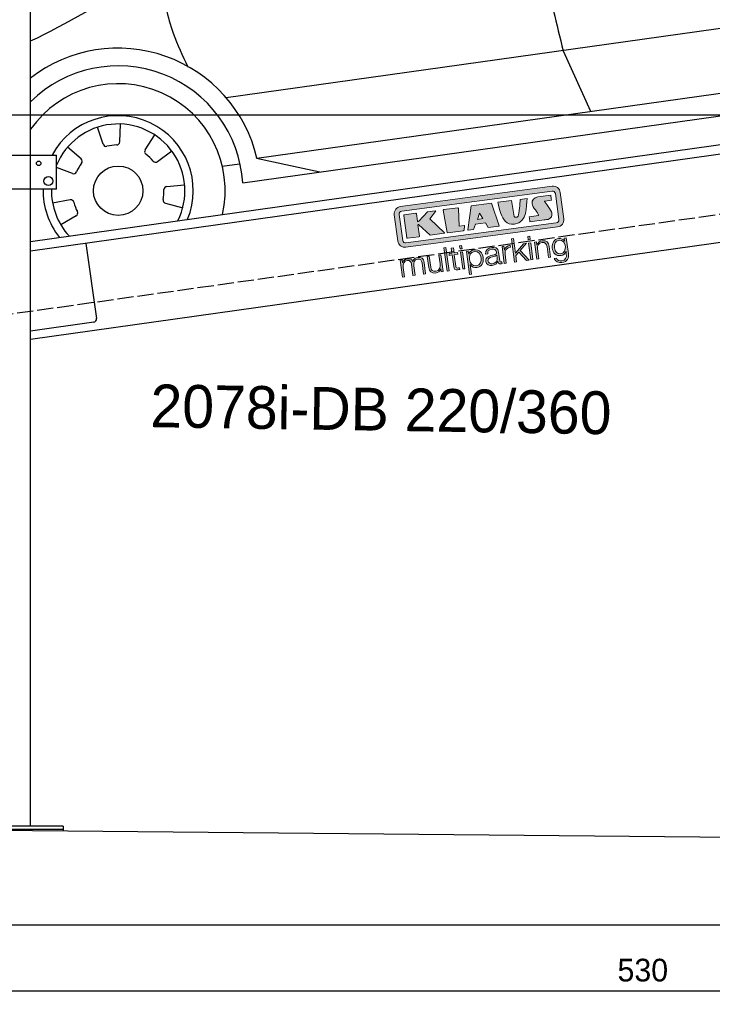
# Model space of a CAD drawing. Extents: x -311 to 6440, y -894 to 5974.
# Tile 2 of 5: x 926 to 3064, y -894 to 2144. Entities that reach past the tile are written whole.
import ezdxf

# ---------------------------------------------------------------- set-up
doc = ezdxf.new("R2010")
doc.units = 0
doc.header["$LTSCALE"] = 10
doc.header["$MEASUREMENT"] = 0
doc.linetypes.add('GEN3', pattern=[6.25, 5, -1.25])
doc.layers.get('0').update_dxf_attribs({"linetype": 'CONTINUOUS'})
doc.layers.get('DEFPOINTS').update_dxf_attribs({"linetype": 'CONTINUOUS'})
doc.layers.add('3', color=6, linetype='GEN3')
doc.layers.add('CAR', color=1, linetype='CONTINUOUS')
for name, color, linetype, lineweight in [('AM_0', 7, 'CONTINUOUS', 30), ('AM_5', 3, 'CONTINUOUS', 15), ('Logo', 7, 'CONTINUOUS', 25)]:
    doc.layers.add(name, color=color, linetype=linetype, lineweight=lineweight)
doc.dimstyles.new('KLAUS_DXF', dxfattribs={"dimscale": 20, "dimtxt": 3.5, "dimasz": 2, "dimexe": 2, "dimexo": 1, "dimgap": 1.5, "dimtad": 1, "dimlfac": 0.1, "dimdsep": 46, "dimtxsty": 'Standard', "dimblk": 'DOT', "dimcen": 2, "dimclrd": 256, "dimclre": 256, "dimclrt": 2, "dimadec": 0, "dimazin": 0, "dimtfac": 1, "dimtmove": 2, "dimatfit": 3, "dimfxl": 1, "dimtolj": 1, "dimarcsym": 0})

# ---------------------------------------------------------------- blocks, each defined once
blk = doc.blocks.new('KLAUS')
at = {"layer": 'Logo'}
h = blk.add_hatch(color=8, dxfattribs=at)
h.dxf.hatch_style = 2
edge = h.paths.add_edge_path()
edge.add_spline(control_points=[(3.6, 29.09), (2.88, 29.09), (2.3, 28.51), (2.3, 27.8), (2.3, 27.8), (2.3, 16.11), (2.3, 16.11), (2.3, 15.39), (2.88, 14.81), (3.6, 14.81), (3.6, 14.81), (71.16, 14.81), (71.16, 14.81), (71.88, 14.81), (72.46, 15.39), (72.46, 16.11), (72.46, 16.11), (72.46, 27.8), (72.46, 27.8), (72.46, 28.51), (71.88, 29.09), (71.16, 29.09), (71.16, 29.09), (3.6, 29.09), (3.6, 29.09), (3.6, 29.09), (3.6, 29.09), (3.6, 29.09)], knot_values=[0, 0, 0, 0, 1, 1, 1, 2, 2, 2, 3, 3, 3, 4, 4, 4, 5, 5, 5, 6, 6, 6, 7, 7, 7, 8, 8, 8, 9, 9, 9, 9], degree=3, periodic=0)
edge = h.paths.add_edge_path()
edge.add_spline(control_points=[(3.35, 31.23), (3.35, 31.23), (71.47, 31.23), (71.47, 31.23), (73.26, 31.23), (74.71, 29.77), (74.71, 27.99), (74.71, 27.99), (74.71, 16.17), (74.71, 16.17), (74.71, 14.38), (73.26, 12.93), (71.47, 12.93), (71.47, 12.93), (3.35, 12.93), (3.35, 12.93), (1.56, 12.93), (0.11, 14.38), (0.11, 16.17), (0.11, 16.17), (0.11, 27.99), (0.11, 27.99), (0.11, 29.77), (1.56, 31.23), (3.35, 31.23), (3.35, 31.23), (3.35, 31.23), (3.35, 31.23)], knot_values=[0, 0, 0, 0, 1, 1, 1, 2, 2, 2, 3, 3, 3, 4, 4, 4, 5, 5, 5, 6, 6, 6, 7, 7, 7, 8, 8, 8, 9, 9, 9, 9], degree=3, periodic=0)
h = blk.add_hatch(color=8, dxfattribs=at)
h.dxf.hatch_style = 2
edge = h.paths.add_edge_path()
edge.add_spline(control_points=[(4.5, 27.33), (4.5, 27.33), (9.7, 27.33), (9.7, 27.33), (9.84, 27.33), (9.96, 27.22), (9.96, 27.08), (9.96, 27.08), (9.96, 23.69), (9.96, 23.69), (9.96, 23.69), (9.94, 23.64), (10.04, 23.59), (10.14, 23.53), (10.2, 23.57), (10.2, 23.57), (10.2, 23.57), (10.51, 23.75), (10.51, 23.75), (10.51, 23.75), (14.94, 27.33), (14.94, 27.33), (14.94, 27.33), (18.41, 27.33), (18.41, 27.33), (18.41, 27.33), (18.49, 27.33), (18.56, 27.2), (18.65, 27.04), (18.53, 26.91), (18.53, 26.91), (18.53, 26.91), (15.49, 24.11), (15.49, 24.11), (15.49, 24.11), (21.14, 17.06), (21.14, 17.06), (21.14, 17.06), (21.13, 16.91), (21.13, 16.91), (21.08, 16.84), (20.99, 16.82), (20.99, 16.82), (20.99, 16.82), (14.7, 16.82), (14.7, 16.82), (14.7, 16.82), (10.26, 22.17), (10.26, 22.17), (10.26, 22.17), (10.19, 22.24), (10.08, 22.21), (9.97, 22.18), (9.96, 22.11), (9.96, 22.11), (9.96, 22.11), (9.96, 17.08), (9.96, 17.08), (9.96, 16.94), (9.84, 16.82), (9.7, 16.82), (9.7, 16.82), (4.5, 16.82), (4.5, 16.82), (4.36, 16.82), (4.25, 16.94), (4.25, 17.08), (4.25, 17.08), (4.25, 27.08), (4.25, 27.08), (4.25, 27.22), (4.36, 27.33), (4.5, 27.33), (4.5, 27.33), (4.5, 27.33), (4.5, 27.33)], knot_values=[0, 0, 0, 0, 1, 1, 1, 2, 2, 2, 3, 3, 3, 4, 4, 4, 5, 5, 5, 6, 6, 6, 7, 7, 7, 8, 8, 8, 9, 9, 9, 10, 10, 10, 11, 11, 11, 12, 12, 12, 13, 13, 13, 14, 14, 14, 15, 15, 15, 16, 16, 16, 17, 17, 17, 18, 18, 18, 19, 19, 19, 20, 20, 20, 21, 21, 21, 22, 22, 22, 23, 23, 23, 24, 24, 24, 25, 25, 25, 25], degree=3, periodic=0)
h = blk.add_hatch(color=8, dxfattribs=at)
h.dxf.hatch_style = 2
h.paths.add_polyline_path([(22.42, 17.06), (21.97, 27.15), (22.24, 27.33), (28.55, 27.33), (28.86, 26.97), (28.01, 19.08), (30.26, 19.07), (30.44, 18.95), (30.08, 16.95), (29.49, 16.82), (22.6, 16.82)])
h = blk.add_hatch(color=8, dxfattribs=at)
h.paths.add_polyline_path([(36.52, 21.01), (38.93, 21.01), (37.87, 23.57)])
h.paths.add_polyline_path([(34.52, 27.33), (43.65, 27.33), (45.76, 16.94), (45.57, 16.82), (40.83, 16.82), (39.89, 18.95), (35.42, 18.95), (34.27, 16.82), (31.78, 16.82), (31.66, 17)])
h = blk.add_hatch(color=8, dxfattribs=at)
h.dxf.hatch_style = 2
edge = h.paths.add_edge_path()
edge.add_spline(control_points=[(52.69, 27.32), (52.69, 27.32), (52.88, 20.14), (52.88, 20.14), (53.01, 19.89), (53.2, 19.77), (53.43, 19.71), (53.91, 19.59), (54.43, 19.57), (54.64, 20.03), (55.23, 21.34), (56.27, 25.45), (56.6, 27.33), (56.6, 27.33), (59.77, 27.33), (59.77, 27.33), (58.77, 23.9), (58.56, 16.82), (52.63, 16.76), (48.72, 16.72), (48.01, 19.35), (47.27, 22.24), (46.89, 23.68), (46.54, 27.33), (46.54, 27.33), (46.54, 27.33), (52.69, 27.32), (52.69, 27.32), (52.69, 27.32), (52.69, 27.32), (52.69, 27.32)], knot_values=[0, 0, 0, 0, 1, 1, 1, 2, 2, 2, 3, 3, 3, 4, 4, 4, 5, 5, 5, 6, 6, 6, 7, 7, 7, 8, 8, 8, 9, 9, 9, 10, 10, 10, 10], degree=3, periodic=0)
h = blk.add_hatch(color=8, dxfattribs=at)
h.dxf.hatch_style = 2
edge = h.paths.add_edge_path()
edge.add_spline(control_points=[(64.46, 27.33), (64.46, 27.33), (70.31, 27.33), (70.31, 27.33), (70.31, 26.52), (70.31, 26.02), (70.31, 25.12), (70.31, 25.12), (67.3, 25.12), (67.3, 25.12), (67.24, 25.04), (67.25, 25.11), (67.25, 24.91), (67.25, 24.88), (69.73, 20.38), (69.73, 19.57), (69.73, 16.4), (67.22, 16.81), (65.9, 16.82), (65.9, 16.82), (59.59, 16.82), (59.59, 16.82), (59.59, 17.76), (59.59, 18.23), (59.59, 19.14), (59.59, 19.14), (63.75, 19.14), (63.75, 19.14), (63.82, 19.22), (63.81, 19.11), (63.81, 19.31), (63.81, 20.32), (61.58, 23.06), (61.58, 24.63), (61.58, 26.33), (62.83, 27.34), (64.46, 27.33), (64.46, 27.33), (64.46, 27.33), (64.46, 27.33)], knot_values=[0, 0, 0, 0, 1, 1, 1, 2, 2, 2, 3, 3, 3, 4, 4, 4, 5, 5, 5, 6, 6, 6, 7, 7, 7, 8, 8, 8, 9, 9, 9, 10, 10, 10, 11, 11, 11, 12, 12, 12, 13, 13, 13, 13], degree=3, periodic=0)
h = blk.add_hatch(color=30, dxfattribs=at)
h.dxf.hatch_style = 2
h.paths.add_polyline_path([(20.07, 0), (20.99, 0), (20.99, 10.45), (20.07, 10.45)])
h = blk.add_hatch(color=30, dxfattribs=at)
h.dxf.hatch_style = 2
edge = h.paths.add_edge_path()
edge.add_spline(control_points=[(24.22, 9.82), (24.22, 9.82), (23.3, 9.82), (23.3, 9.82), (23.3, 9.82), (23.3, 7.55), (23.3, 7.55), (23.3, 7.55), (21.98, 7.55), (21.98, 7.55), (21.98, 7.55), (21.98, 6.78), (21.98, 6.78), (21.98, 6.78), (23.3, 6.78), (23.3, 6.78), (23.3, 6.78), (23.3, 1.61), (23.3, 1.61), (23.28, 0.32), (23.71, -0.09), (24.94, -0.09), (25.22, -0.09), (25.48, -0.06), (25.76, -0.06), (25.76, -0.06), (25.76, 0.73), (25.76, 0.73), (25.5, 0.7), (25.23, 0.69), (24.97, 0.69), (24.31, 0.73), (24.22, 1.08), (24.22, 1.68), (24.22, 1.68), (24.22, 6.78), (24.22, 6.78), (24.22, 6.78), (25.76, 6.78), (25.76, 6.78), (25.76, 6.78), (25.76, 7.55), (25.76, 7.55), (25.76, 7.55), (24.22, 7.55), (24.22, 7.55), (24.22, 7.55), (24.22, 9.82), (24.22, 9.82), (24.22, 9.82), (24.22, 9.82), (24.22, 9.82)], knot_values=[0, 0, 0, 0, 1, 1, 1, 2, 2, 2, 3, 3, 3, 4, 4, 4, 5, 5, 5, 6, 6, 6, 7, 7, 7, 8, 8, 8, 9, 9, 9, 10, 10, 10, 11, 11, 11, 12, 12, 12, 13, 13, 13, 14, 14, 14, 15, 15, 15, 16, 16, 16, 17, 17, 17, 17], degree=3, periodic=0)
h = blk.add_hatch(color=30, dxfattribs=at)
h.paths.add_polyline_path([(27.1, 0), (28.03, 0), (28.03, 7.55), (27.1, 7.55)])
h.paths.add_polyline_path([(27.1, 8.98), (28.03, 8.98), (28.03, 10.45), (27.1, 10.45)])
h = blk.add_hatch(color=30, dxfattribs=at)
h.dxf.hatch_style = 2
h.paths.add_polyline_path([(50.4, 0), (51.32, 0), (51.32, 2.87), (52.82, 4.11), (55.8, 0), (56.96, 0), (53.52, 4.76), (56.74, 7.55), (55.51, 7.55), (51.32, 3.89), (51.32, 10.45), (50.4, 10.45)])
h = blk.add_hatch(color=30, dxfattribs=at)
h.paths.add_polyline_path([(57.74, 0), (58.66, 0), (58.66, 7.55), (57.74, 7.55)])
h.paths.add_polyline_path([(57.74, 8.98), (58.66, 8.98), (58.66, 10.45), (57.74, 10.45)])
h = blk.add_hatch(color=30, dxfattribs=at)
h.dxf.hatch_style = 2
edge = h.paths.add_edge_path()
edge.add_spline(control_points=[(0, 0), (0, 0), (0.92, 0), (0.92, 0), (0.92, 0), (0.92, 4.22), (0.92, 4.22), (0.94, 5.8), (1.58, 7), (3.18, 7), (4.35, 7), (4.77, 6.15), (4.76, 5.12), (4.76, 5.12), (4.76, 0), (4.76, 0), (4.76, 0), (5.68, 0), (5.68, 0), (5.68, 0), (5.68, 4.27), (5.68, 4.27), (5.68, 5.68), (6.14, 7), (7.73, 7), (9.05, 7), (9.52, 6.32), (9.52, 5.08), (9.52, 5.08), (9.52, 0), (9.52, 0), (9.52, 0), (10.44, 0), (10.44, 0), (10.44, 0), (10.44, 5.12), (10.44, 5.12), (10.44, 6.91), (9.59, 7.77), (7.94, 7.77), (6.94, 7.77), (5.99, 7.29), (5.54, 6.3), (5.26, 7.29), (4.36, 7.77), (3.37, 7.77), (2.17, 7.77), (1.38, 7.19), (0.89, 6.28), (0.89, 6.28), (0.85, 6.28), (0.85, 6.28), (0.85, 6.28), (0.85, 7.55), (0.85, 7.55), (0.85, 7.55), (0, 7.55), (0, 7.55), (0, 7.55), (0, 0), (0, 0), (0, 0), (0, 0), (0, 0)], knot_values=[0, 0, 0, 0, 1, 1, 1, 2, 2, 2, 3, 3, 3, 4, 4, 4, 5, 5, 5, 6, 6, 6, 7, 7, 7, 8, 8, 8, 9, 9, 9, 10, 10, 10, 11, 11, 11, 12, 12, 12, 13, 13, 13, 14, 14, 14, 15, 15, 15, 16, 16, 16, 17, 17, 17, 18, 18, 18, 19, 19, 19, 20, 20, 20, 21, 21, 21, 21], degree=3, periodic=0)
h = blk.add_hatch(color=30, dxfattribs=at)
h.dxf.hatch_style = 2
edge = h.paths.add_edge_path()
edge.add_spline(control_points=[(18.31, 7.55), (18.31, 7.55), (17.39, 7.55), (17.39, 7.55), (17.39, 7.55), (17.39, 3.59), (17.39, 3.59), (17.39, 2.05), (16.7, 0.56), (15.12, 0.56), (13.66, 0.56), (13.15, 1.27), (13.1, 2.64), (13.1, 2.64), (13.1, 7.55), (13.1, 7.55), (13.1, 7.55), (12.18, 7.55), (12.18, 7.55), (12.18, 7.55), (12.18, 2.65), (12.18, 2.65), (12.18, 0.89), (12.93, -0.22), (14.83, -0.22), (15.96, -0.22), (16.95, 0.35), (17.44, 1.36), (17.44, 1.36), (17.47, 1.36), (17.47, 1.36), (17.47, 1.36), (17.47, 0), (17.47, 0), (17.47, 0), (18.31, 0), (18.31, 0), (18.31, 0), (18.31, 7.55), (18.31, 7.55), (18.31, 7.55), (18.31, 7.55), (18.31, 7.55)], knot_values=[0, 0, 0, 0, 1, 1, 1, 2, 2, 2, 3, 3, 3, 4, 4, 4, 5, 5, 5, 6, 6, 6, 7, 7, 7, 8, 8, 8, 9, 9, 9, 10, 10, 10, 11, 11, 11, 12, 12, 12, 13, 13, 13, 14, 14, 14, 14], degree=3, periodic=0)
h = blk.add_hatch(color=30, dxfattribs=at)
edge = h.paths.add_edge_path()
edge.add_spline(control_points=[(35.84, 3.78), (35.84, 2.21), (35.12, 0.56), (33.37, 0.56), (31.4, 0.56), (30.72, 2.21), (30.72, 3.78), (30.72, 5.49), (31.33, 7), (33.37, 7), (35.12, 7), (35.84, 5.34), (35.84, 3.78), (35.84, 3.78), (35.84, 3.78), (35.84, 3.78)], knot_values=[0, 0, 0, 0, 1, 1, 1, 2, 2, 2, 3, 3, 3, 4, 4, 4, 5, 5, 5, 5], degree=3, periodic=0)
edge = h.paths.add_edge_path()
edge.add_spline(control_points=[(29.79, -2.8), (29.79, -2.8), (30.72, -2.8), (30.72, -2.8), (30.72, -2.8), (30.72, 1.43), (30.72, 1.43), (30.72, 1.43), (30.74, 1.43), (30.74, 1.43), (31.14, 0.35), (32.24, -0.22), (33.37, -0.22), (35.66, -0.22), (36.76, 1.64), (36.76, 3.78), (36.76, 5.91), (35.66, 7.77), (33.37, 7.77), (32.15, 7.77), (31.1, 7.14), (30.67, 6.12), (30.67, 6.12), (30.64, 6.12), (30.64, 6.12), (30.64, 6.12), (30.64, 7.55), (30.64, 7.55), (30.64, 7.55), (29.79, 7.55), (29.79, 7.55), (29.79, 7.55), (29.79, -2.8), (29.79, -2.8), (29.79, -2.8), (29.79, -2.8), (29.79, -2.8)], knot_values=[0, 0, 0, 0, 1, 1, 1, 2, 2, 2, 3, 3, 3, 4, 4, 4, 5, 5, 5, 6, 6, 6, 7, 7, 7, 8, 8, 8, 9, 9, 9, 10, 10, 10, 11, 11, 11, 12, 12, 12, 12], degree=3, periodic=0)
h = blk.add_hatch(color=30, dxfattribs=at)
edge = h.paths.add_edge_path()
edge.add_spline(control_points=[(43.03, 2.93), (43.04, 1.45), (41.8, 0.56), (40.39, 0.56), (39.53, 0.56), (38.71, 1.13), (38.71, 2.05), (38.71, 3.53), (40.66, 3.51), (42.22, 3.79), (42.47, 3.84), (42.88, 3.91), (43, 4.13), (43, 4.13), (43.03, 4.13), (43.03, 4.13), (43.03, 4.13), (43.03, 2.93), (43.03, 2.93), (43.03, 2.93), (43.03, 2.93), (43.03, 2.93)], knot_values=[0, 0, 0, 0, 1, 1, 1, 2, 2, 2, 3, 3, 3, 4, 4, 4, 5, 5, 5, 6, 6, 6, 7, 7, 7, 7], degree=3, periodic=0)
edge = h.paths.add_edge_path()
edge.add_spline(control_points=[(39.03, 5.24), (39.06, 6.47), (39.91, 7), (41.05, 7), (42.14, 7), (43.03, 6.69), (43.03, 5.45), (43.03, 4.61), (42.6, 4.51), (41.84, 4.42), (39.85, 4.19), (37.79, 4.11), (37.79, 1.99), (37.79, 0.47), (38.93, -0.22), (40.32, -0.22), (41.77, -0.22), (42.43, 0.34), (43.07, 1.32), (43.07, 1.32), (43.1, 1.32), (43.1, 1.32), (43.1, 0.53), (43.25, 0), (44.19, 0), (44.43, 0), (44.58, 0.01), (44.79, 0.06), (44.79, 0.06), (44.79, 0.83), (44.79, 0.83), (44.71, 0.81), (44.6, 0.78), (44.49, 0.78), (44.13, 0.78), (43.95, 0.98), (43.95, 1.33), (43.95, 1.33), (43.95, 5.34), (43.95, 5.34), (43.95, 7.36), (42.5, 7.77), (41.17, 7.77), (39.44, 7.77), (38.2, 7.01), (38.11, 5.24), (38.11, 5.24), (39.03, 5.24), (39.03, 5.24), (39.03, 5.24), (39.03, 5.24), (39.03, 5.24)], knot_values=[0, 0, 0, 0, 1, 1, 1, 2, 2, 2, 3, 3, 3, 4, 4, 4, 5, 5, 5, 6, 6, 6, 7, 7, 7, 8, 8, 8, 9, 9, 9, 10, 10, 10, 11, 11, 11, 12, 12, 12, 13, 13, 13, 14, 14, 14, 15, 15, 15, 16, 16, 16, 17, 17, 17, 17], degree=3, periodic=0)
h = blk.add_hatch(color=30, dxfattribs=at)
h.dxf.hatch_style = 2
edge = h.paths.add_edge_path()
edge.add_spline(control_points=[(45.79, 0), (45.79, 0), (46.71, 0), (46.71, 0), (46.71, 0), (46.71, 4.03), (46.71, 4.03), (46.71, 5.59), (47.85, 6.82), (49.52, 6.73), (49.52, 6.73), (49.52, 7.66), (49.52, 7.66), (48.16, 7.72), (47.14, 7), (46.67, 5.78), (46.67, 5.78), (46.64, 5.78), (46.64, 5.78), (46.64, 5.78), (46.64, 7.55), (46.64, 7.55), (46.64, 7.55), (45.79, 7.55), (45.79, 7.55), (45.79, 7.55), (45.79, 0), (45.79, 0), (45.79, 0), (45.79, 0), (45.79, 0)], knot_values=[0, 0, 0, 0, 1, 1, 1, 2, 2, 2, 3, 3, 3, 4, 4, 4, 5, 5, 5, 6, 6, 6, 7, 7, 7, 8, 8, 8, 9, 9, 9, 10, 10, 10, 10], degree=3, periodic=0)
h = blk.add_hatch(color=30, dxfattribs=at)
h.dxf.hatch_style = 2
edge = h.paths.add_edge_path()
edge.add_spline(control_points=[(60.41, 0), (60.41, 0), (61.33, 0), (61.33, 0), (61.33, 0), (61.33, 4.41), (61.33, 4.41), (61.36, 5.89), (62.24, 7), (63.7, 7), (65.2, 7), (65.62, 6.02), (65.62, 4.71), (65.62, 4.71), (65.62, 0), (65.62, 0), (65.62, 0), (66.54, 0), (66.54, 0), (66.54, 0), (66.54, 4.86), (66.54, 4.86), (66.54, 6.66), (65.9, 7.77), (63.78, 7.77), (62.71, 7.77), (61.7, 7.16), (61.36, 6.25), (61.36, 6.25), (61.33, 6.25), (61.33, 6.25), (61.33, 6.25), (61.33, 7.55), (61.33, 7.55), (61.33, 7.55), (60.41, 7.55), (60.41, 7.55), (60.41, 7.55), (60.41, 0), (60.41, 0), (60.41, 0), (60.41, 0), (60.41, 0)], knot_values=[0, 0, 0, 0, 1, 1, 1, 2, 2, 2, 3, 3, 3, 4, 4, 4, 5, 5, 5, 6, 6, 6, 7, 7, 7, 8, 8, 8, 9, 9, 9, 10, 10, 10, 11, 11, 11, 12, 12, 12, 13, 13, 13, 14, 14, 14, 14], degree=3, periodic=0)
h = blk.add_hatch(color=30, dxfattribs=at)
edge = h.paths.add_edge_path()
edge.add_spline(control_points=[(71.32, 0.86), (69.62, 0.86), (68.83, 2.34), (68.83, 3.86), (68.83, 5.43), (69.56, 7), (71.32, 7), (73.06, 7), (73.75, 5.34), (73.75, 3.86), (73.75, 2.33), (72.91, 0.86), (71.32, 0.86), (71.32, 0.86), (71.32, 0.86), (71.32, 0.86)], knot_values=[0, 0, 0, 0, 1, 1, 1, 2, 2, 2, 3, 3, 3, 4, 4, 4, 5, 5, 5, 5], degree=3, periodic=0)
edge = h.paths.add_edge_path()
edge.add_spline(control_points=[(74.67, 7.55), (74.67, 7.55), (73.75, 7.55), (73.75, 7.55), (73.75, 7.55), (73.75, 6.25), (73.75, 6.25), (73.75, 6.25), (73.72, 6.25), (73.72, 6.25), (73.35, 7.09), (72.41, 7.77), (71.32, 7.77), (69.13, 7.77), (67.9, 6.05), (67.9, 3.97), (67.9, 1.82), (68.9, 0.09), (71.32, 0.09), (72.4, 0.09), (73.29, 0.72), (73.72, 1.64), (73.72, 1.64), (73.75, 1.64), (73.75, 1.64), (73.75, 1.64), (73.75, 0.61), (73.75, 0.61), (73.75, -1.23), (73.01, -2.24), (71.32, -2.24), (70.29, -2.24), (69.31, -1.85), (69.1, -0.73), (69.1, -0.73), (68.18, -0.73), (68.18, -0.73), (68.31, -2.34), (69.81, -3.02), (71.32, -3.02), (73.79, -3.02), (74.65, -1.64), (74.67, 0.61), (74.67, 0.61), (74.67, 7.55), (74.67, 7.55), (74.67, 7.55), (74.67, 7.55), (74.67, 7.55)], knot_values=[0, 0, 0, 0, 1, 1, 1, 2, 2, 2, 3, 3, 3, 4, 4, 4, 5, 5, 5, 6, 6, 6, 7, 7, 7, 8, 8, 8, 9, 9, 9, 10, 10, 10, 11, 11, 11, 12, 12, 12, 13, 13, 13, 14, 14, 14, 15, 15, 15, 16, 16, 16, 16], degree=3, periodic=0)
at = {"layer": 'Logo', "lineweight": 0}
for points in [[(22.42, 17.06), (21.97, 27.15), (22.24, 27.33), (28.55, 27.33), (28.86, 26.97), (28.01, 19.08), (30.26, 19.07), (30.44, 18.95), (30.08, 16.95), (29.49, 16.82), (22.6, 16.82), (22.42, 17.06), (22.42, 17.06)], [(34.52, 27.33), (43.65, 27.33), (45.76, 16.94), (45.57, 16.82), (40.83, 16.82), (39.89, 18.95), (35.42, 18.95), (34.27, 16.82), (31.78, 16.82), (31.66, 17), (34.52, 27.33), (34.52, 27.33)], [(36.52, 21.01), (38.93, 21.01), (37.87, 23.57), (36.52, 21.01), (36.52, 21.01)], [(20.07, 0), (20.99, 0), (20.99, 10.45), (20.07, 10.45), (20.07, 0), (20.07, 0)], [(27.1, 8.98), (28.03, 8.98), (28.03, 10.45), (27.1, 10.45), (27.1, 8.98), (27.1, 8.98)], [(50.4, 0), (51.32, 0), (51.32, 2.87), (52.82, 4.11), (55.8, 0), (56.96, 0), (53.52, 4.76), (56.74, 7.55), (55.51, 7.55), (51.32, 3.89), (51.32, 10.45), (50.4, 10.45), (50.4, 0), (50.4, 0)], [(57.74, 8.98), (58.66, 8.98), (58.66, 10.45), (57.74, 10.45), (57.74, 8.98), (57.74, 8.98)], [(27.1, 0), (28.03, 0), (28.03, 7.55), (27.1, 7.55), (27.1, 0), (27.1, 0)], [(57.74, 0), (58.66, 0), (58.66, 7.55), (57.74, 7.55), (57.74, 0), (57.74, 0)]]:
    blk.add_lwpolyline(points, dxfattribs=at)
for points, knots in [([(3.35, 31.23), (3.35, 31.23), (71.47, 31.23), (71.47, 31.23), (73.26, 31.23), (74.71, 29.77), (74.71, 27.99), (74.71, 27.99), (74.71, 16.17), (74.71, 16.17), (74.71, 14.38), (73.26, 12.93), (71.47, 12.93), (71.47, 12.93), (3.35, 12.93), (3.35, 12.93), (1.56, 12.93), (0.11, 14.38), (0.11, 16.17), (0.11, 16.17), (0.11, 27.99), (0.11, 27.99), (0.11, 29.77), (1.56, 31.23), (3.35, 31.23), (3.35, 31.23), (3.35, 31.23), (3.35, 31.23)], [0, 0, 0, 0, 1, 1, 1, 2, 2, 2, 3, 3, 3, 4, 4, 4, 5, 5, 5, 6, 6, 6, 7, 7, 7, 8, 8, 8, 9, 9, 9, 9]), ([(3.6, 29.09), (2.88, 29.09), (2.3, 28.51), (2.3, 27.8), (2.3, 27.8), (2.3, 16.11), (2.3, 16.11), (2.3, 15.39), (2.88, 14.81), (3.6, 14.81), (3.6, 14.81), (71.16, 14.81), (71.16, 14.81), (71.88, 14.81), (72.46, 15.39), (72.46, 16.11), (72.46, 16.11), (72.46, 27.8), (72.46, 27.8), (72.46, 28.51), (71.88, 29.09), (71.16, 29.09), (71.16, 29.09), (3.6, 29.09), (3.6, 29.09), (3.6, 29.09), (3.6, 29.09), (3.6, 29.09)], [0, 0, 0, 0, 1, 1, 1, 2, 2, 2, 3, 3, 3, 4, 4, 4, 5, 5, 5, 6, 6, 6, 7, 7, 7, 8, 8, 8, 9, 9, 9, 9]), ([(4.5, 27.33), (4.5, 27.33), (9.7, 27.33), (9.7, 27.33), (9.84, 27.33), (9.96, 27.22), (9.96, 27.08), (9.96, 27.08), (9.96, 23.69), (9.96, 23.69), (9.96, 23.69), (9.94, 23.64), (10.04, 23.59), (10.14, 23.53), (10.2, 23.57), (10.2, 23.57), (10.2, 23.57), (10.51, 23.75), (10.51, 23.75), (10.51, 23.75), (14.94, 27.33), (14.94, 27.33), (14.94, 27.33), (18.41, 27.33), (18.41, 27.33), (18.41, 27.33), (18.49, 27.33), (18.56, 27.2), (18.65, 27.04), (18.53, 26.91), (18.53, 26.91), (18.53, 26.91), (15.49, 24.11), (15.49, 24.11), (15.49, 24.11), (21.14, 17.06), (21.14, 17.06), (21.14, 17.06), (21.13, 16.91), (21.13, 16.91), (21.08, 16.84), (20.99, 16.82), (20.99, 16.82), (20.99, 16.82), (14.7, 16.82), (14.7, 16.82), (14.7, 16.82), (10.26, 22.17), (10.26, 22.17), (10.26, 22.17), (10.19, 22.24), (10.08, 22.21), (9.97, 22.18), (9.96, 22.11), (9.96, 22.11), (9.96, 22.11), (9.96, 17.08), (9.96, 17.08), (9.96, 16.94), (9.84, 16.82), (9.7, 16.82), (9.7, 16.82), (4.5, 16.82), (4.5, 16.82), (4.36, 16.82), (4.25, 16.94), (4.25, 17.08), (4.25, 17.08), (4.25, 27.08), (4.25, 27.08), (4.25, 27.22), (4.36, 27.33), (4.5, 27.33), (4.5, 27.33), (4.5, 27.33), (4.5, 27.33)], [0, 0, 0, 0, 1, 1, 1, 2, 2, 2, 3, 3, 3, 4, 4, 4, 5, 5, 5, 6, 6, 6, 7, 7, 7, 8, 8, 8, 9, 9, 9, 10, 10, 10, 11, 11, 11, 12, 12, 12, 13, 13, 13, 14, 14, 14, 15, 15, 15, 16, 16, 16, 17, 17, 17, 18, 18, 18, 19, 19, 19, 20, 20, 20, 21, 21, 21, 22, 22, 22, 23, 23, 23, 24, 24, 24, 25, 25, 25, 25]), ([(52.69, 27.32), (52.69, 27.32), (52.88, 20.14), (52.88, 20.14), (53.01, 19.89), (53.2, 19.77), (53.43, 19.71), (53.91, 19.59), (54.43, 19.57), (54.64, 20.03), (55.23, 21.34), (56.27, 25.45), (56.6, 27.33), (56.6, 27.33), (59.77, 27.33), (59.77, 27.33), (58.77, 23.9), (58.56, 16.82), (52.63, 16.76), (48.72, 16.72), (48.01, 19.35), (47.27, 22.24), (46.89, 23.68), (46.54, 27.33), (46.54, 27.33), (46.54, 27.33), (52.69, 27.32), (52.69, 27.32), (52.69, 27.32), (52.69, 27.32), (52.69, 27.32)], [0, 0, 0, 0, 1, 1, 1, 2, 2, 2, 3, 3, 3, 4, 4, 4, 5, 5, 5, 6, 6, 6, 7, 7, 7, 8, 8, 8, 9, 9, 9, 10, 10, 10, 10]), ([(64.46, 27.33), (64.46, 27.33), (70.31, 27.33), (70.31, 27.33), (70.31, 26.52), (70.31, 26.02), (70.31, 25.12), (70.31, 25.12), (67.3, 25.12), (67.3, 25.12), (67.24, 25.04), (67.25, 25.11), (67.25, 24.91), (67.25, 24.88), (69.73, 20.38), (69.73, 19.57), (69.73, 16.4), (67.22, 16.81), (65.9, 16.82), (65.9, 16.82), (59.59, 16.82), (59.59, 16.82), (59.59, 17.76), (59.59, 18.23), (59.59, 19.14), (59.59, 19.14), (63.75, 19.14), (63.75, 19.14), (63.82, 19.22), (63.81, 19.11), (63.81, 19.31), (63.81, 20.32), (61.58, 23.06), (61.58, 24.63), (61.58, 26.33), (62.83, 27.34), (64.46, 27.33), (64.46, 27.33), (64.46, 27.33), (64.46, 27.33)], [0, 0, 0, 0, 1, 1, 1, 2, 2, 2, 3, 3, 3, 4, 4, 4, 5, 5, 5, 6, 6, 6, 7, 7, 7, 8, 8, 8, 9, 9, 9, 10, 10, 10, 11, 11, 11, 12, 12, 12, 13, 13, 13, 13]), ([(24.22, 9.82), (24.22, 9.82), (23.3, 9.82), (23.3, 9.82), (23.3, 9.82), (23.3, 7.55), (23.3, 7.55), (23.3, 7.55), (21.98, 7.55), (21.98, 7.55), (21.98, 7.55), (21.98, 6.78), (21.98, 6.78), (21.98, 6.78), (23.3, 6.78), (23.3, 6.78), (23.3, 6.78), (23.3, 1.61), (23.3, 1.61), (23.28, 0.32), (23.71, -0.09), (24.94, -0.09), (25.22, -0.09), (25.48, -0.06), (25.76, -0.06), (25.76, -0.06), (25.76, 0.73), (25.76, 0.73), (25.5, 0.7), (25.23, 0.69), (24.97, 0.69), (24.31, 0.73), (24.22, 1.08), (24.22, 1.68), (24.22, 1.68), (24.22, 6.78), (24.22, 6.78), (24.22, 6.78), (25.76, 6.78), (25.76, 6.78), (25.76, 6.78), (25.76, 7.55), (25.76, 7.55), (25.76, 7.55), (24.22, 7.55), (24.22, 7.55), (24.22, 7.55), (24.22, 9.82), (24.22, 9.82), (24.22, 9.82), (24.22, 9.82), (24.22, 9.82)], [0, 0, 0, 0, 1, 1, 1, 2, 2, 2, 3, 3, 3, 4, 4, 4, 5, 5, 5, 6, 6, 6, 7, 7, 7, 8, 8, 8, 9, 9, 9, 10, 10, 10, 11, 11, 11, 12, 12, 12, 13, 13, 13, 14, 14, 14, 15, 15, 15, 16, 16, 16, 17, 17, 17, 17]), ([(0, 0), (0, 0), (0.92, 0), (0.92, 0), (0.92, 0), (0.92, 4.22), (0.92, 4.22), (0.94, 5.8), (1.58, 7), (3.18, 7), (4.35, 7), (4.77, 6.15), (4.76, 5.12), (4.76, 5.12), (4.76, 0), (4.76, 0), (4.76, 0), (5.68, 0), (5.68, 0), (5.68, 0), (5.68, 4.27), (5.68, 4.27), (5.68, 5.68), (6.14, 7), (7.73, 7), (9.05, 7), (9.52, 6.32), (9.52, 5.08), (9.52, 5.08), (9.52, 0), (9.52, 0), (9.52, 0), (10.44, 0), (10.44, 0), (10.44, 0), (10.44, 5.12), (10.44, 5.12), (10.44, 6.91), (9.59, 7.77), (7.94, 7.77), (6.94, 7.77), (5.99, 7.29), (5.54, 6.3), (5.26, 7.29), (4.36, 7.77), (3.37, 7.77), (2.17, 7.77), (1.38, 7.19), (0.89, 6.28), (0.89, 6.28), (0.85, 6.28), (0.85, 6.28), (0.85, 6.28), (0.85, 7.55), (0.85, 7.55), (0.85, 7.55), (0, 7.55), (0, 7.55), (0, 7.55), (0, 0), (0, 0), (0, 0), (0, 0), (0, 0)], [0, 0, 0, 0, 1, 1, 1, 2, 2, 2, 3, 3, 3, 4, 4, 4, 5, 5, 5, 6, 6, 6, 7, 7, 7, 8, 8, 8, 9, 9, 9, 10, 10, 10, 11, 11, 11, 12, 12, 12, 13, 13, 13, 14, 14, 14, 15, 15, 15, 16, 16, 16, 17, 17, 17, 18, 18, 18, 19, 19, 19, 20, 20, 20, 21, 21, 21, 21]), ([(18.31, 7.55), (18.31, 7.55), (17.39, 7.55), (17.39, 7.55), (17.39, 7.55), (17.39, 3.59), (17.39, 3.59), (17.39, 2.05), (16.7, 0.56), (15.12, 0.56), (13.66, 0.56), (13.15, 1.27), (13.1, 2.64), (13.1, 2.64), (13.1, 7.55), (13.1, 7.55), (13.1, 7.55), (12.18, 7.55), (12.18, 7.55), (12.18, 7.55), (12.18, 2.65), (12.18, 2.65), (12.18, 0.89), (12.93, -0.22), (14.83, -0.22), (15.96, -0.22), (16.95, 0.35), (17.44, 1.36), (17.44, 1.36), (17.47, 1.36), (17.47, 1.36), (17.47, 1.36), (17.47, 0), (17.47, 0), (17.47, 0), (18.31, 0), (18.31, 0), (18.31, 0), (18.31, 7.55), (18.31, 7.55), (18.31, 7.55), (18.31, 7.55), (18.31, 7.55)], [0, 0, 0, 0, 1, 1, 1, 2, 2, 2, 3, 3, 3, 4, 4, 4, 5, 5, 5, 6, 6, 6, 7, 7, 7, 8, 8, 8, 9, 9, 9, 10, 10, 10, 11, 11, 11, 12, 12, 12, 13, 13, 13, 14, 14, 14, 14]), ([(29.79, -2.8), (29.79, -2.8), (30.72, -2.8), (30.72, -2.8), (30.72, -2.8), (30.72, 1.43), (30.72, 1.43), (30.72, 1.43), (30.74, 1.43), (30.74, 1.43), (31.14, 0.35), (32.24, -0.22), (33.37, -0.22), (35.66, -0.22), (36.76, 1.64), (36.76, 3.78), (36.76, 5.91), (35.66, 7.77), (33.37, 7.77), (32.15, 7.77), (31.1, 7.14), (30.67, 6.12), (30.67, 6.12), (30.64, 6.12), (30.64, 6.12), (30.64, 6.12), (30.64, 7.55), (30.64, 7.55), (30.64, 7.55), (29.79, 7.55), (29.79, 7.55), (29.79, 7.55), (29.79, -2.8), (29.79, -2.8), (29.79, -2.8), (29.79, -2.8), (29.79, -2.8)], [0, 0, 0, 0, 1, 1, 1, 2, 2, 2, 3, 3, 3, 4, 4, 4, 5, 5, 5, 6, 6, 6, 7, 7, 7, 8, 8, 8, 9, 9, 9, 10, 10, 10, 11, 11, 11, 12, 12, 12, 12]), ([(35.84, 3.78), (35.84, 2.21), (35.12, 0.56), (33.37, 0.56), (31.4, 0.56), (30.72, 2.21), (30.72, 3.78), (30.72, 5.49), (31.33, 7), (33.37, 7), (35.12, 7), (35.84, 5.34), (35.84, 3.78), (35.84, 3.78), (35.84, 3.78), (35.84, 3.78)], [0, 0, 0, 0, 1, 1, 1, 2, 2, 2, 3, 3, 3, 4, 4, 4, 5, 5, 5, 5]), ([(39.03, 5.24), (39.06, 6.47), (39.91, 7), (41.05, 7), (42.14, 7), (43.03, 6.69), (43.03, 5.45), (43.03, 4.61), (42.6, 4.51), (41.84, 4.42), (39.85, 4.19), (37.79, 4.11), (37.79, 1.99), (37.79, 0.47), (38.93, -0.22), (40.32, -0.22), (41.77, -0.22), (42.43, 0.34), (43.07, 1.32), (43.07, 1.32), (43.1, 1.32), (43.1, 1.32), (43.1, 0.53), (43.25, 0), (44.19, 0), (44.43, 0), (44.58, 0.01), (44.79, 0.06), (44.79, 0.06), (44.79, 0.83), (44.79, 0.83), (44.71, 0.81), (44.6, 0.78), (44.49, 0.78), (44.13, 0.78), (43.95, 0.98), (43.95, 1.33), (43.95, 1.33), (43.95, 5.34), (43.95, 5.34), (43.95, 7.36), (42.5, 7.77), (41.17, 7.77), (39.44, 7.77), (38.2, 7.01), (38.11, 5.24), (38.11, 5.24), (39.03, 5.24), (39.03, 5.24), (39.03, 5.24), (39.03, 5.24), (39.03, 5.24)], [0, 0, 0, 0, 1, 1, 1, 2, 2, 2, 3, 3, 3, 4, 4, 4, 5, 5, 5, 6, 6, 6, 7, 7, 7, 8, 8, 8, 9, 9, 9, 10, 10, 10, 11, 11, 11, 12, 12, 12, 13, 13, 13, 14, 14, 14, 15, 15, 15, 16, 16, 16, 17, 17, 17, 17]), ([(45.79, 0), (45.79, 0), (46.71, 0), (46.71, 0), (46.71, 0), (46.71, 4.03), (46.71, 4.03), (46.71, 5.59), (47.85, 6.82), (49.52, 6.73), (49.52, 6.73), (49.52, 7.66), (49.52, 7.66), (48.16, 7.72), (47.14, 7), (46.67, 5.78), (46.67, 5.78), (46.64, 5.78), (46.64, 5.78), (46.64, 5.78), (46.64, 7.55), (46.64, 7.55), (46.64, 7.55), (45.79, 7.55), (45.79, 7.55), (45.79, 7.55), (45.79, 0), (45.79, 0), (45.79, 0), (45.79, 0), (45.79, 0)], [0, 0, 0, 0, 1, 1, 1, 2, 2, 2, 3, 3, 3, 4, 4, 4, 5, 5, 5, 6, 6, 6, 7, 7, 7, 8, 8, 8, 9, 9, 9, 10, 10, 10, 10]), ([(60.41, 0), (60.41, 0), (61.33, 0), (61.33, 0), (61.33, 0), (61.33, 4.41), (61.33, 4.41), (61.36, 5.89), (62.24, 7), (63.7, 7), (65.2, 7), (65.62, 6.02), (65.62, 4.71), (65.62, 4.71), (65.62, 0), (65.62, 0), (65.62, 0), (66.54, 0), (66.54, 0), (66.54, 0), (66.54, 4.86), (66.54, 4.86), (66.54, 6.66), (65.9, 7.77), (63.78, 7.77), (62.71, 7.77), (61.7, 7.16), (61.36, 6.25), (61.36, 6.25), (61.33, 6.25), (61.33, 6.25), (61.33, 6.25), (61.33, 7.55), (61.33, 7.55), (61.33, 7.55), (60.41, 7.55), (60.41, 7.55), (60.41, 7.55), (60.41, 0), (60.41, 0), (60.41, 0), (60.41, 0), (60.41, 0)], [0, 0, 0, 0, 1, 1, 1, 2, 2, 2, 3, 3, 3, 4, 4, 4, 5, 5, 5, 6, 6, 6, 7, 7, 7, 8, 8, 8, 9, 9, 9, 10, 10, 10, 11, 11, 11, 12, 12, 12, 13, 13, 13, 14, 14, 14, 14]), ([(74.67, 7.55), (74.67, 7.55), (73.75, 7.55), (73.75, 7.55), (73.75, 7.55), (73.75, 6.25), (73.75, 6.25), (73.75, 6.25), (73.72, 6.25), (73.72, 6.25), (73.35, 7.09), (72.41, 7.77), (71.32, 7.77), (69.13, 7.77), (67.9, 6.05), (67.9, 3.97), (67.9, 1.82), (68.9, 0.09), (71.32, 0.09), (72.4, 0.09), (73.29, 0.72), (73.72, 1.64), (73.72, 1.64), (73.75, 1.64), (73.75, 1.64), (73.75, 1.64), (73.75, 0.61), (73.75, 0.61), (73.75, -1.23), (73.01, -2.24), (71.32, -2.24), (70.29, -2.24), (69.31, -1.85), (69.1, -0.73), (69.1, -0.73), (68.18, -0.73), (68.18, -0.73), (68.31, -2.34), (69.81, -3.02), (71.32, -3.02), (73.79, -3.02), (74.65, -1.64), (74.67, 0.61), (74.67, 0.61), (74.67, 7.55), (74.67, 7.55), (74.67, 7.55), (74.67, 7.55), (74.67, 7.55)], [0, 0, 0, 0, 1, 1, 1, 2, 2, 2, 3, 3, 3, 4, 4, 4, 5, 5, 5, 6, 6, 6, 7, 7, 7, 8, 8, 8, 9, 9, 9, 10, 10, 10, 11, 11, 11, 12, 12, 12, 13, 13, 13, 14, 14, 14, 15, 15, 15, 16, 16, 16, 16]), ([(71.32, 0.86), (69.62, 0.86), (68.83, 2.34), (68.83, 3.86), (68.83, 5.43), (69.56, 7), (71.32, 7), (73.06, 7), (73.75, 5.34), (73.75, 3.86), (73.75, 2.33), (72.91, 0.86), (71.32, 0.86), (71.32, 0.86), (71.32, 0.86), (71.32, 0.86)], [0, 0, 0, 0, 1, 1, 1, 2, 2, 2, 3, 3, 3, 4, 4, 4, 5, 5, 5, 5]), ([(43.03, 2.93), (43.04, 1.45), (41.8, 0.56), (40.39, 0.56), (39.53, 0.56), (38.71, 1.13), (38.71, 2.05), (38.71, 3.53), (40.66, 3.51), (42.22, 3.79), (42.47, 3.84), (42.88, 3.91), (43, 4.13), (43, 4.13), (43.03, 4.13), (43.03, 4.13), (43.03, 4.13), (43.03, 2.93), (43.03, 2.93), (43.03, 2.93), (43.03, 2.93), (43.03, 2.93)], [0, 0, 0, 0, 1, 1, 1, 2, 2, 2, 3, 3, 3, 4, 4, 4, 5, 5, 5, 6, 6, 6, 7, 7, 7, 7])]:
    blk.add_open_spline(points, degree=3, knots=knots, dxfattribs=at)
blk = doc.blocks.new('_DOT')
at = {"color": 0, "linetype": 'ByBlock'}
blk.add_line((-0.5, 0), (-1, 0), dxfattribs=at)
at = {"color": 0, "linetype": 'ByBlock', "const_width": 0.5}
blk.add_lwpolyline([(-0.25, 0, 1), (0.25, 0, 1)], format="xyb", close=True, dxfattribs=at)
blk = doc.blocks.new('*D8')
at = {"layer": 'AM_5', "lineweight": -2, "transparency": 16777216}
for p, q in [((5479.5, 1850), (-240.5, 1850)), ((-200.5, -310), (-200.5, 1810)), ((180, -350), (-240.5, -350))]:
    blk.add_line(p, q, dxfattribs=at)
at = {"layer": 'DEFPOINTS', "color": 0, "transparency": 16777216}
for p in [(-200.5, 1850), (5499.5, 1850), (200, -350)]:
    blk.add_point(p, dxfattribs=at)
at = {"layer": 'AM_5', "lineweight": -2, "transparency": 16777216, "xscale": 40, "yscale": 40, "zscale": 40}
for p, rotation in [((-200.5, 1850), 90), ((-200.5, -350), 270)]:
    blk.add_blockref('_DOT', p, dxfattribs=dict(at, rotation=rotation))
at = {"layer": 'AM_5', "color": 2, "transparency": 16777216, "insert": (-265.5, 750), "char_height": 70, "attachment_point": 5, "rotation": 90}
blk.add_mtext('\\A1;220', dxfattribs=at)
blk = doc.blocks.new('*D9')
at = {"layer": 'AM_5', "lineweight": -2, "transparency": 16777216}
for p, q in [((179.5, 2850), (-240.5, 2850)), ((-200.5, 1890), (-200.5, 2810)), ((5479.5, 1850), (-240.5, 1850))]:
    blk.add_line(p, q, dxfattribs=at)
at = {"layer": 'DEFPOINTS', "color": 0, "transparency": 16777216}
for p in [(-200.5, 2850), (199.5, 2850), (5499.5, 1850)]:
    blk.add_point(p, dxfattribs=at)
at = {"layer": 'AM_5', "lineweight": -2, "transparency": 16777216, "xscale": 40, "yscale": 40, "zscale": 40}
for p, rotation in [((-200.5, 2850), 90), ((-200.5, 1850), 270)]:
    blk.add_blockref('_DOT', p, dxfattribs=dict(at, rotation=rotation))
at = {"layer": 'AM_5', "color": 2, "transparency": 16777216, "insert": (-265.5, 2350), "char_height": 70, "attachment_point": 5, "rotation": 90}
blk.add_mtext('\\A1;100', dxfattribs=at)
blk = doc.blocks.new('*D12')
at = {"layer": 'AM_5', "lineweight": -2, "transparency": 16777216}
for p, q in [((199.5, -420), (199.5, -893.8)), ((5499.5, -470), (5499.5, -893.8)), ((5459.5, -853.8), (239.5, -853.8))]:
    blk.add_line(p, q, dxfattribs=at)
at = {"layer": 'DEFPOINTS', "color": 0, "transparency": 16777216}
for p in [(199.5, -400), (5499.5, -450), (199.5, -853.8)]:
    blk.add_point(p, dxfattribs=at)
at = {"layer": 'AM_5', "lineweight": -2, "transparency": 16777216, "xscale": 40, "yscale": 40, "zscale": 40, "rotation": 180}
blk.add_blockref('_DOT', (199.5, -853.8), dxfattribs=at)
at = {"layer": 'AM_5', "lineweight": -2, "transparency": 16777216, "xscale": 40, "yscale": 40, "zscale": 40}
blk.add_blockref('_DOT', (5499.5, -853.8), dxfattribs=at)
at = {"layer": 'AM_5', "color": 2, "transparency": 16777216, "insert": (2849.5, -788.8), "char_height": 70, "attachment_point": 5}
blk.add_mtext('\\A1;530', dxfattribs=at)
blk = doc.blocks.new('Van200_EG')
at = {"layer": 'CAR'}
for p, q in [((27543.2, 1548.8), (29532.8, 1827.8)), ((28583.1, 1693.5), (28667.7, 1507.1)), ((27637.9, 1361.6), (29494.5, 1622.5)), ((27594.3, 1285.6), (29559.4, 1561.2)), ((27215, 1412.3), (27216.9, 1467.3)), ((27163.1, 1405), (27146.1, 1457.4)), ((27292.9, 1387.4), (27323.2, 1433.4)), ((27095, 1359.6), (27053.2, 1395.4)), ((27331, 1351.4), (27375.2, 1384.2)), ((27584.4, 1343.7), (27530.8, 1336.4)), ((27636.9, 1361.6), (27832, 1319.6)), ((27068.3, 1314.5), (27019.4, 1332.8)), ((27360.2, 1274.9), (27414.9, 1279.9)), ((27061.4, 1233), (27007.4, 1222.6)), ((27355.7, 1222.7), (27408.9, 1208.6)), ((27080.1, 1183.9), (27032.9, 1155.7))]:
    blk.add_line(p, q, dxfattribs=at)
blk.add_circle((27209.7, 1261.4), 76.3, dxfattribs=at)
for centre, radius, start, end in [((27209.1, 1260.5), 440.8, 13.2701, 127.715), ((27209.7, 1261.4), 385.3, 3.6036, 134.5488), ((27209.7, 1261.4), 330.2, 347.2115, 144.9451), ((27209.7, 1261.4), 231.7, 337.6174, 151.7378), ((27209.7, 1261.4), 206, 333.3345, 157.474), ((27172.6, 1408.1), 10, 198, 284.2118), ((27209.7, 1261.4), 141.4, 91.7882, 104.2118), ((27205, 1412.7), 10, 271.7882, 358), ((27301.3, 1381.9), 10, 146.5714, 232.7833), ((27209.7, 1261.4), 141.4, 40.3596, 52.7833), ((27209.7, 1261.4), 141.4, 143.2167, 155.6404), ((27088.5, 1352), 10, 323.2167, 49.4286), ((27325.1, 1359.4), 10, 220.3596, 306.5714), ((27071.9, 1323.8), 10, 249.4286, 335.6404), ((27209.7, 1261.4), 231.7, 178.834, 218.3826), ((27209.7, 1261.4), 206, 178.6887, 222.6655), ((27209.7, 1261.4), 141.4, 348.931, 1.3547), ((27361.1, 1265), 10, 95.1429, 181.3547), ((27063.3, 1223.1), 10, 14.6453, 100.8571), ((27209.7, 1261.4), 141.4, 194.6453, 207.069), ((27358.3, 1232.3), 10, 168.931, 255.1429), ((27075, 1192.5), 10, 300.8571, 27.069)]:
    blk.add_arc(centre, radius, start, end, dxfattribs=at)
for points in [[(28508.5, 2064.7), (28553.6, 1815.8), (28583.1, 1693.5)], [(27340.8, 1902.6), (27379.6, 1747.7), (27424.8, 1643.9)]]:
    blk.add_spline(points, degree=3, dxfattribs=at)
blk.add_open_spline([(26939.4, 1723.8), (27053.9, 1774.8), (27176.8, 1864.2), (27319.6, 1900.3), (27340.4, 1905.5)], degree=3, knots=[183.694882, 183.694882, 183.694882, 183.694882, 560.160299, 624.604309, 624.604309, 624.604309, 624.604309], dxfattribs=at)

msp = doc.modelspace()

# ---------------------------------------------------------------- linework, layer by layer
for p, q in [((959.991, -343.774), (959.991, 3796.226)), ((959.991, 1460.181), (3577.468, 1828.044)), ((3576.692, 1797.64), (959.991, 1429.886)), ((199.991, 1726.226), (1039.968, 1726.226)), ((1039.968, 1621.226), (1039.968, 1726.226)), ((1039.968, 1621.226), (199.991, 1621.226)), ((3696.811, 1541.868), (959.991, 1157.233)), ((1130.73, 1453.882), (1163.296, 1222.159)), ((1154.785, 1210.865), (959.991, 1183.488)), ((199.51, -349.995), (3944.51, -386.005)), ((1059.991, -343.774), (599.991, -343.774)), ((599.991, -353.774), (1059.991, -353.774)), ((1059.991, -343.774), (1059.991, -358.269)), ((5699.503, -649.995), (-0.481, -649.995))]:
    msp.add_line(p, q)
for centre, radius in [((984.991, 1701.226), 7), ((1014.991, 1646.226), 14)]:
    msp.add_circle(centre, radius)
msp.add_arc((1153.393, 1220.768), 10, 278, 8)
at = {"layer": '3'}
msp.add_line((423.4, 1169.675), (5430.808, 1873.42), dxfattribs=at)

# ---------------------------------------------------------------- block references
at = {"xscale": 6.929133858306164, "yscale": 6.929133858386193, "zscale": 6.929133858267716, "rotation": 7.614101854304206}
msp.add_blockref('KLAUS', (2107.454, 1350.306), dxfattribs=at)
at = {"layer": 'AM_0'}
msp.add_blockref('Van200_EG', (-25979.454, 355.11), dxfattribs=at)

# ---------------------------------------------------------------- texts
at = {"layer": 'Logo'}
msp.add_text('2078i-DB 220/360', height=132, rotation=359.102807, dxfattribs=at).set_placement((1328.964, 887.158))

# ---------------------------------------------------------------- dimensions: what is measured, and where the dimension line sits
at = {"layer": 'AM_5'}
for base, p1, p2, override, picture, middle in [((-200.481, 2850.005), (5499.51, 1850.005), (199.51, 2850.005), {"dimpost": '', "dimtol": 0, "dimlim": 0, "dimtp": 0, "dimtm": 0, "dimtfac": 1, "dimtdec": 2, "dimtolj": 1, "dimtzin": 7}, '*D9', (-265.481, 2350.005)), ((-200.481, 1850.005), (200.019, -350), (5499.51, 1850.005), {"dimtol": 0, "dimlim": 0, "dimtp": 0, "dimtm": 0, "dimtfac": 1, "dimtdec": 2, "dimtolj": 1, "dimtzin": 7}, '*D8', (-265.481, 750.002))]:
    dim = msp.add_linear_dim(base=base, p1=p1, p2=p2, angle=90, dimstyle='KLAUS_DXF', override=override, dxfattribs=at)
    dim.commit()
    dim.dimension.update_dxf_attribs({"geometry": picture, "text_midpoint": middle})
dim = msp.add_linear_dim(base=(199.51, -853.835), p1=(5499.51, -449.995), p2=(199.51, -399.995), dimstyle='KLAUS_DXF', override={"dimtzin": 7}, dxfattribs=at)
dim.commit()
dim.dimension.update_dxf_attribs({"geometry": '*D12', "text_midpoint": (2849.51, -788.835)})

doc.saveas('drawing.dxf')
